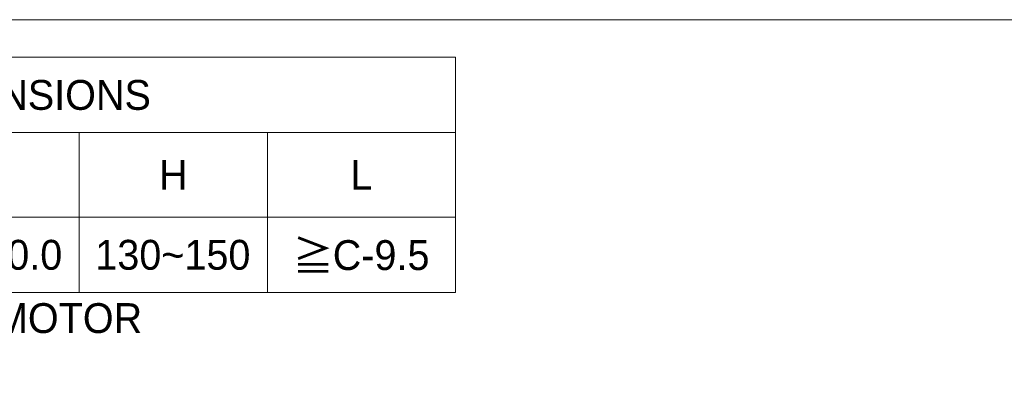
# Model space of a CAD drawing. Header units: millimetres. Extents: x 35 to 1004, y 35 to 700.
# Tile 5 of 6: x 367 to 733, y 565 to 700. Entities that reach past the tile are written whole.
import ezdxf

# ---------------------------------------------------------------- set-up
doc = ezdxf.new("R2010")
doc.units = ezdxf.units.MM
doc.header["$LTSCALE"] = 3.5
doc.styles.add('SLDTEXTSTYLE0', font='ARIAL.TTF', dxfattribs={"width": 0.948})
doc.styles.add('SLDTEXTSTYLE4', font='ARIAL.TTF', dxfattribs={"width": 0.948, "bigfont": 'bigfont'})
doc.styles.add('SLDTEXTSTYLE5', font='MINGLIU.TTC', dxfattribs={"bigfont": 'bigfont'})

# ---------------------------------------------------------------- blocks, each defined once
blk = doc.blocks.new('SW_NOTE_1')
at = {"color": 0, "linetype": 'Continuous', "lineweight": 0, "char_height": 11.1125, "attachment_point": 1}
for s, insert, style in [('\\M+181A6BUSHING WILL BE SUPPLIED WHEN THE MOTOR', (0, 14.32), 'SLDTEXTSTYLE4'), ('    SHAFT DIAMETER IS SMALLER THAN 35', (0, -0.49), 'SLDTEXTSTYLE0')]:
    blk.add_mtext(s, dxfattribs=dict(at, insert=insert, style=style))
blk = doc.blocks.new('SW_TABLEANNOTATION_0')
at = {"color": 0, "linetype": 'Continuous', "lineweight": 0}
for p, q in [((476, 0), (0, 0)), ((476, -87.5), (476, 0)), ((0, -28), (476, -28)), ((336, -28), (336, -87.5)), ((406, -28), (406, -87.5)), ((0, -59.5), (476, -59.5)), ((0, -87.5), (476, -87.5))]:
    blk.add_line(p, q, dxfattribs=at)
at = {"color": 0, "linetype": 'Continuous', "lineweight": 0, "attachment_point": 1}
for s, insert, char_height, style in [('COMPATIBLE MOTOR DIMENSIONS', (111.65, -8.46), 11.1125, 'SLDTEXTSTYLE0'), ('H', (365.65, -38.21), 11.11, 'SLDTEXTSTYLE0'), ('L', (436.88, -38.21), 11.11, 'SLDTEXTSTYLE0'), ('8.1~10.0', (271.98, -67.96), 11.113, 'SLDTEXTSTYLE0'), ('130~150', (341.98, -67.96), 11.113, 'SLDTEXTSTYLE0'), ('\\M+18186', (415.48, -68.31), 11.113, 'SLDTEXTSTYLE5'), ('C-9.5', (430.3, -68.07), 11.113, 'SLDTEXTSTYLE0')]:
    blk.add_mtext(s, dxfattribs=dict(at, insert=insert, char_height=char_height, style=style))

msp = doc.modelspace()

# ---------------------------------------------------------------- linework, layer by layer
at = {"color": 7, "linetype": 'Continuous', "lineweight": 0}
msp.add_line((35, 700), (1004.5, 700), dxfattribs=at)

# ---------------------------------------------------------------- block references
for name, p in [('SW_TABLEANNOTATION_0', (53.201098, 686.021316)), ('SW_NOTE_1', (50.75, 580.183334))]:
    msp.add_blockref(name, p, dxfattribs=at)

doc.saveas('drawing.dxf')
